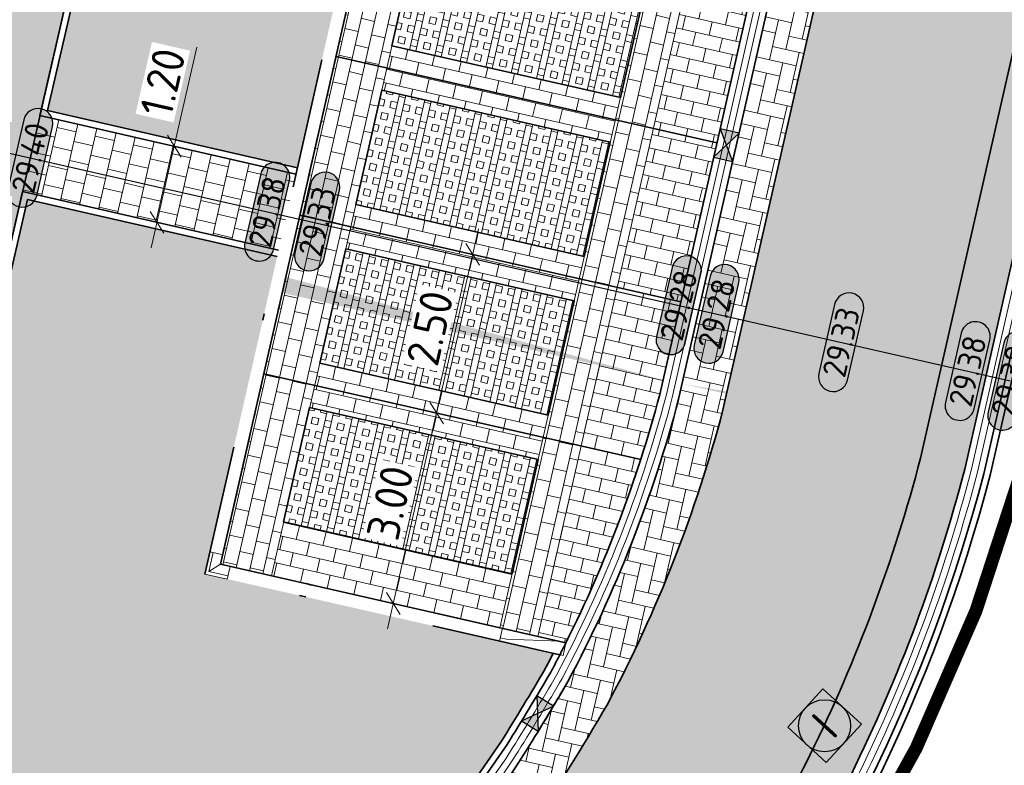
# Model space of a CAD drawing. Header units: metres. Extents: x 199937 to 201628, y 374508 to 375260.
# Tile 14 of 183: x 201047 to 201062, y 374946 to 374958. Entities that reach past the tile are written whole.
import ezdxf
from ezdxf.enums import TextEntityAlignment as Align

# ---------------------------------------------------------------- set-up
doc = ezdxf.new("R2010")
doc.units = ezdxf.units.M
for name, pattern in [('VH-GELEIDEBAND', [6, 2, -2, 0, -2]), ('VH-OPSLUITBAND_100X200', [16, 8, -2, 4, -2]), ('XX-PROJECTGRENS', [18, 12, -3, 0, -3])]:
    doc.linetypes.add(name, pattern=pattern)
for name, color, linetype, lineweight in [('N-WE-GR-BEPLANTING_CULTUUR-A', 92, 'Continuous', 0), ('N-WE-OG-HOOGTELIJN-G', 7, 'Continuous', 25), ('N-WE-RI-ITR_RIOOLPUT-S', 84, 'Continuous', 25), ('N-WE-RI-KOLK-S', 7, 'Continuous', 25), ('N-WE-VH-DWARSHELLING-S', 7, 'Continuous', 25), ('N-WE-VH-GOOT-G', 170, 'Continuous', 35), ('N-WE-VH-KANTOPSLUITING_GELEIDEBAND_50 200-G', 20, 'VH-GELEIDEBAND', 35), ('N-WE-VH-KANTOPSLUITING_GELEIDEBAND_50 200_250_HOEKSTUK-S', 20, 'Continuous', 25), ('N-WE-VH-KANTOPSLUITING_GELEIDEBAND_50 200_250_INRITVERLOOPBAND-S', 20, 'Continuous', 25), ('N-WE-VH-KANTOPSLUITING_OPSLUITBAND_100X200-G', 150, 'VH-OPSLUITBAND_100X200', 35), ('N-WE-VH-KANTVERHARDING_STREKLAAG-G', 60, 'Continuous', 18), ('N-WE-VH-VERHARDING_BETONSTRAATSTEEN-G', 252, 'Continuous', 35), ('N-WE-VH-VERHARDING_GRASBETONSTEEN-A', 72, 'Continuous', 18), ('N-WE-VH-VERHARDING_GRASBETONSTEEN-G', 70, 'Continuous', 35), ('N-WE-VH-VERHARDING_TEGEL-A', 252, 'Continuous', 18), ('N-WE-VH-VERHARDING_TEGEL-G', 252, 'Continuous', 35), ('N-WE-VW-MARKERING_PARKEERVAK-G', 7, 'Continuous', 35), ('X-XX-AL-HOOGTELABEL-S', 7, 'Continuous', 25), ('X-XX-AL-M', 7, 'Continuous', 18), ('X-XX-AL-M-200', 7, 'Continuous', 18)]:
    doc.layers.add(name, color=color, linetype=linetype, lineweight=lineweight)
doc.layers.add('N-WE-KG-GRENS_PROJECT-G', color=7, linetype='XX-PROJECTGRENS', lineweight=35, transparency=0.45)
doc.layers.add('N-WE-VH-VERHARDING_BETONSTRAATSTEEN_HEIDE-A', color=7, linetype='Continuous', lineweight=0, true_color=0x986657)
doc.layers.add('N-WE-VH-VERHARDING_BETONSTRAATSTEEN_ROOD-A', color=7, linetype='Continuous', lineweight=0, true_color=0xa92c0a)
doc.layers.add('X-XX-AL-HULPLIJN-G', color=7, linetype='Continuous', lineweight=18, plot=False)
doc.styles.add('NLCS-ISO', font='NLCS-ISO.ttf')
doc.styles.add('NLCS-ISO-ANNOTATIEF-T18', font='NLCS-ISO.ttf', dxfattribs={"height": 1.8})
doc.styles.add('NLCS-ISO-ANNOTATIEF-T25', font='NLCS-ISO.ttf', dxfattribs={"height": 2.5})
doc.styles.add('NLCS-ISO-M200-T25', font='NLCS-ISO.ttf', dxfattribs={"height": 0.5})
doc.dimstyles.new('NLCS-ANNOTATIEF-T25-SCHRAP_L2_H1', dxfattribs={"dimtxt": 2.5, "dimasz": 1.4, "dimexe": 2, "dimexo": 2, "dimgap": 0.7, "dimtad": 1, "dimzin": 0, "dimdsep": 46, "dimtxsty": 'NLCS-ISO-ANNOTATIEF-T25', "dimblk": 'OBLIQUE', "dimcen": 0, "dimdle": 2, "dimclrd": 256, "dimclre": 256, "dimclrt": 256, "dimadec": 1, "dimazin": 0, "dimtfac": 1, "dimtdec": 3, "dimtofl": 0, "dimtmove": 0, "dimatfit": 3, "dimldrblk": 'OBLIQUE', "dimfxl": 2, "dimfxlon": 1, "dimtfillclr": 256, "dimtolj": 1, "dimtzin": 0, "dimlwd": -1, "dimlwe": -1, "dimarcsym": 0})
doc.dimstyles.new('NLCS-M200-T25-PIJL_L2_H1', dxfattribs={"dimscale": 0.2, "dimtxt": 2.5, "dimasz": 2.5, "dimexe": 2, "dimexo": 2, "dimgap": 0.7, "dimtad": 1, "dimzin": 0, "dimdsep": 46, "dimtxsty": 'NLCS-ISO-M200-T25', "dimcen": 0, "dimdle": 2, "dimclrd": 256, "dimclre": 256, "dimclrt": 256, "dimadec": 1, "dimazin": 0, "dimtfac": 1, "dimtdec": 3, "dimtofl": 0, "dimtmove": 0, "dimatfit": 3, "dimfxl": 2, "dimfxlon": 1, "dimtfillclr": 256, "dimtolj": 1, "dimtzin": 0, "dimlwd": -1, "dimlwe": -1, "dimarcsym": 0})
pattern_1 = [(167.18897603, (0, 0), (-0.2513369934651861, -0.158207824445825), [0.21, -0.21]), (257.18897603, (0, 0), (0.2047724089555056, -0.04656458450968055), [])]
pattern_2 = [(347.18897603, (201069.0788127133, 374982.039580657), (0.2513369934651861, 0.1582078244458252), [0.6299999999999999, -0.21]), (257.18897603, (201069.1719418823, 374982.4491254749), (0.2513369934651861, 0.1582078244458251), [0.63, -0.21])]
pattern_3 = [(257.18897603, (201055.7684374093, 374951.1264723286), (0.1582078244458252, -0.2513369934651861), [0.21, -0.21]), (347.18897603, (201055.7684374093, 374951.1264723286), (0.04656458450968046, 0.2047724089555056), [])]
pattern_4 = [(257.18897603, (201123.740729, 375003.373236), (0.1582078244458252, -0.2513369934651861), [0.21, -0.21]), (347.18897603, (201123.740729, 375003.373236), (0.04656458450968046, 0.2047724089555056), [])]
pattern_5 = [(257.18897603, (0, 0), (0.3900426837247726, -0.08869444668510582), []), (257.18897603, (-0.09751067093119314, 0.02217361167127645), (0.3900426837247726, -0.08869444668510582), []), (167.18897603, (0, 0), (-0.08869444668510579, -0.3900426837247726), [-0.1, 0.1]), (167.18897603, (-0.02217361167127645, -0.09751067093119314), (-0.08869444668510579, -0.3900426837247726), [-0.1, 0.1]), (167.18897603, (-0.04434722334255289, -0.1950213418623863), (-0.08869444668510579, -0.3900426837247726), [0.1, -0.1]), (167.18897603, (-0.06652083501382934, -0.2925320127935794), (-0.08869444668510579, -0.3900426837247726), [0.1, -0.1]), (257.18897603, (-0.1950213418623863, 0.04434722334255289), (0.3900426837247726, -0.08869444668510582), [0.1, -0.1]), (257.18897603, (-0.2925320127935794, 0.06652083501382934), (0.3900426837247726, -0.08869444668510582), [0.1, -0.1])]
pattern_6 = [(77.18897603, (201054.3231436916, 374948.3785410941), (-0.1582078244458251, 0.2513369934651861), [0.21, -0.21]), (167.18897603, (201054.3231436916, 374948.3785410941), (-0.04656458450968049, -0.2047724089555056), [])]

# ---------------------------------------------------------------- blocks, each defined once
blk = doc.blocks.new('_Oblique')
at = {"color": 0, "linetype": 'ByBlock', "lineweight": -2}
blk.add_line((-0.5, -0.5), (0.5, 0.5), dxfattribs=at)
blk = doc.blocks.new('*D68')
at = {"layer": 'Defpoints', "color": 0, "transparency": 16777216}
for p in [(201053.5458706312, 374951.6318768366), (201053.5458706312, 374951.6318768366), (201052.8806622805, 374948.7065567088)]:
    blk.add_point(p, dxfattribs=at)
at = {"layer": 'X-XX-AL-M', "transparency": 16777216}
for p, q in [((201052.7919678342, 374948.316514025), (201053.6345650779, 374952.0219195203)), ((201053.5458706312, 374951.6318768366), (201053.1558279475, 374951.7205712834)), ((201052.8806622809, 374948.7065567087), (201053.2707049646, 374948.617862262))]:
    blk.add_line(p, q, dxfattribs=at)
at = {"layer": 'X-XX-AL-M', "transparency": 16777216, "xscale": 0.28, "yscale": 0.28, "zscale": 0.28}
for p, rotation in [((201053.5458706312, 374951.6318768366), 77.18897602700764), ((201052.8806622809, 374948.7065567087), 257.1889760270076)]:
    blk.add_blockref('_Oblique', p, dxfattribs=dict(at, rotation=rotation))
at = {"layer": 'X-XX-AL-M', "transparency": 16777216, "insert": (201052.8329748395, 374950.2556938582), "char_height": 0.5, "attachment_point": 5, "rotation": 77.18897602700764, "style": 'NLCS-ISO-ANNOTATIEF-T25', "bg_fill": 3, "box_fill_scale": 1.1, "bg_fill_color": 256, "bg_fill_true_color": 13158600, "bg_fill_transparency": 0}
blk.add_mtext('\\A1;3.00', dxfattribs=at)
blk = doc.blocks.new('*D69')
at = {"layer": 'Defpoints', "color": 0, "transparency": 16777216}
for p in [(201054.1002109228, 374954.0696436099), (201054.1002109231, 374954.0696436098), (201053.5458706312, 374951.6318768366)]:
    blk.add_point(p, dxfattribs=at)
at = {"layer": 'X-XX-AL-M', "transparency": 16777216}
for p, q in [((201053.4571761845, 374951.2418341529), (201054.1889053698, 374954.4596862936)), ((201054.1002109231, 374954.0696436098), (201054.4902536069, 374953.9809491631)), ((201053.5458706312, 374951.6318768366), (201053.935913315, 374951.5431823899))]:
    blk.add_line(p, q, dxfattribs=at)
at = {"layer": 'X-XX-AL-M', "transparency": 16777216, "xscale": 0.28, "yscale": 0.28, "zscale": 0.28}
for p, rotation in [((201054.1002109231, 374954.0696436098), 77.18897602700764), ((201053.5458706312, 374951.6318768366), 257.1889760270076)]:
    blk.add_blockref('_Oblique', p, dxfattribs=dict(at, rotation=rotation))
at = {"layer": 'X-XX-AL-M', "transparency": 16777216, "insert": (201053.4427491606, 374952.9372373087), "char_height": 0.5, "attachment_point": 5, "rotation": 77.18897602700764, "style": 'NLCS-ISO-ANNOTATIEF-T25', "bg_fill": 3, "box_fill_scale": 1.1, "bg_fill_color": 256, "bg_fill_true_color": 13158600, "bg_fill_transparency": 0}
blk.add_mtext('\\A1;2.50', dxfattribs=at)
blk = doc.blocks.new('*D71')
at = {"layer": 'Defpoints', "color": 0, "transparency": 16777216}
for p in [(201049.5159890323, 374955.7301119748), (201049.5159890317, 374955.7301119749), (201049.2491805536, 374954.5601488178)]:
    blk.add_point(p, dxfattribs=at)
at = {"layer": 'X-XX-AL-M', "transparency": 16777216}
for p, q in [((201049.5159890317, 374955.7301119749), (201049.8628399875, 374957.2510637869)), ((201049.5159890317, 374955.7301119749), (201049.1260013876, 374955.8190481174)), ((201049.1602444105, 374954.1701611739), (201049.5159890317, 374955.7301119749)), ((201049.249180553, 374954.560148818), (201048.8591929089, 374954.6490849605))]:
    blk.add_line(p, q, dxfattribs=at)
at = {"layer": 'X-XX-AL-M', "transparency": 16777216, "xscale": 0.28, "yscale": 0.28, "zscale": 0.28}
for p, rotation in [((201049.5159890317, 374955.7301119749), 77.153469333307), ((201049.249180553, 374954.560148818), 257.153469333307)]:
    blk.add_blockref('_Oblique', p, dxfattribs=dict(at, rotation=rotation))
at = {"layer": 'X-XX-AL-M', "transparency": 16777216, "insert": (201049.3403042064, 374956.7137962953), "char_height": 0.5, "attachment_point": 5, "rotation": 77.153469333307, "style": 'NLCS-ISO-ANNOTATIEF-T25', "bg_fill": 3, "box_fill_scale": 1.1, "bg_fill_color": 256, "bg_fill_true_color": 13158600, "bg_fill_transparency": 0}
blk.add_mtext('\\A1;1.20', dxfattribs=at)
blk = doc.blocks.new('SVH-GELEIDEBAND HOEKSTUK_50 200X250_L150_H90INW_HD-MM')
at = {"linetype": 'Continuous', "lineweight": 0}
blk.add_line((150, 0), (300, 150), dxfattribs=at)
blk.add_lwpolyline([(150, 0), (0, 0), (0, 200), (350, 200), (350, -150), (150, -150)], close=True, dxfattribs=at)
blk.add_lwpolyline([(300, -150), (300, 150), (0, 150)], dxfattribs=at)
blk = doc.blocks.new('SVH-GELEIDEBAND INRITVERLOOPBAND_50 200X200_RECHTS_L1000_HD-MM')
at = {"linetype": 'Continuous', "lineweight": 0}
blk.add_lwpolyline([(0, 0), (-1000, 1.13686837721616e-13), (-1000, 200.0000000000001), (0, 200)], close=True, dxfattribs=at)
blk.add_lwpolyline([(-900, 1.023181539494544e-13), (-100, 150), (0, 150)], dxfattribs=at)
blk = doc.blocks.new('*U329')
blk.add_solid([(0, 0), (0, 0.25), (5.999995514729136, 0)])
blk = doc.blocks.new('*U330')
blk.add_solid([(3, 0), (3, 0.25), (-1.524483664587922, 0)])
blk = doc.blocks.new('SRI-PUT_INSPECTIE-SO')
at = {"lineweight": -3, "flags": 128}
blk.add_lwpolyline([(-1.999999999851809, -2.000000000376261), (2.000000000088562, -2.000000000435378), (2.000000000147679, 1.999999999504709), (-2.00000000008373, 1.999999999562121)], close=True, dxfattribs=at)
at = {"lineweight": -3, "ltscale": 1.5}
blk.add_circle((0, -7.105427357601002e-14), 1.999999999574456, dxfattribs=at)
at = {"ltscale": 0.1, "style": 'NLCS-ISO'}
blk.add_text('I', height=2.5, dxfattribs=at).set_placement((-0.002795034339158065, -0.007140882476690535), align=Align.MIDDLE_CENTER)
blk = doc.blocks.new('*U283')
h = blk.add_hatch(color=253)
h.dxf.hatch_style = 1
edge = h.paths.add_edge_path()
edge.add_line((2.726055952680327, 1.132202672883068), (-2.726055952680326, 1.132202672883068))
edge.add_arc((-2.726055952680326, 0), 1.132202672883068, 90, 270)
edge.add_line((-2.726055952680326, -1.132202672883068), (2.726055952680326, -1.132202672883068))
edge.add_arc((2.726055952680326, 3.697785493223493e-32), 1.132202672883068, 270, 450)
blk.add_lwpolyline([(2.726055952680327, 1.132202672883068), (-2.726055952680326, 1.132202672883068, 0.9999999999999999), (-2.726055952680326, -1.132202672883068), (2.726055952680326, -1.132202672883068, 0.9999999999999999)], format="xyb", close=True)
at = {"style": 'NLCS-ISO-ANNOTATIEF-T18'}
blk.add_attdef('HGT', text='', height=1.8, dxfattribs=at).set_placement((-0.002853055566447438, -0.0004570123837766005), align=Align.MIDDLE_CENTER)
blk = doc.blocks.new('*D455')
at = {"layer": 'Defpoints', "color": 0, "transparency": 16777216}
for p in [(201047.8387925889, 374950.7689929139), (201048.6972434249, 374942.8151848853)]:
    blk.add_point(p, dxfattribs=at)
at = {"layer": 'X-XX-AL-M-200', "transparency": 16777216}
blk.add_line((201048.3613745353, 374945.9271122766), (201048.6435902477, 374943.3122978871), dxfattribs=at)
blk.add_solid([(201048.7264424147, 374943.3212400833), (201048.5607380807, 374943.3033556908), (201048.6972434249, 374942.8151848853)], dxfattribs=at)
at = {"layer": 'X-XX-AL-M-200', "transparency": 16777216, "insert": (201048.8634039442, 374944.910111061), "char_height": 0.5, "attachment_point": 5, "rotation": 276.160061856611, "style": 'NLCS-ISO-M200-T25', "bg_fill": 3, "box_fill_scale": 1.1, "bg_fill_color": 256, "bg_fill_true_color": 13158600, "bg_fill_transparency": 0}
blk.add_mtext('\\A1;R=8.00', dxfattribs=at)
blk = doc.blocks.new('N-SRI-KOLK_STRAAT_450X300-SO')
h = blk.add_hatch(color=256)
h.dxf.hatch_style = 1
h.paths.add_polyline_path([(-7.127631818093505e-14, 0.7499999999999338), (-1.125000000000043, 1.49999999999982), (-1.125000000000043, 4.75175454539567e-14)])
h.paths.add_polyline_path([(1.1249999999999, 4.75175454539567e-14), (1.1249999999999, 1.49999999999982), (-7.122080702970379e-14, 0.7499999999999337)])
for p, q in [((-1.125000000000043, 4.75175454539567e-14), (1.1249999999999, 1.49999999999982)), ((1.1249999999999, 4.75175454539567e-14), (-1.125000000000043, 1.49999999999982))]:
    blk.add_line(p, q)
at = {"flags": 128}
blk.add_lwpolyline([(-1.125000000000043, 4.75175454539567e-14), (1.1249999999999, 4.75175454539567e-14), (1.1249999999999, 1.49999999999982), (-1.125000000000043, 1.49999999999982)], close=True, dxfattribs=at)

msp = doc.modelspace()

# ---------------------------------------------------------------- hatches: boundary and pattern name
at = {"layer": 'N-WE-GR-BEPLANTING_CULTUUR-A'}
h = msp.add_hatch(dxfattribs=at)
h.set_pattern_fill('AGR-BEPLANTING_SOORT_01-SO', color=256, scale=0.2, pattern_type=2)
h.set_pattern_definition([(59.99999999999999, (0, 0), (-0.1154700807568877, 0.1999999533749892), [0.0577352, -0.1732052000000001]), (120, (0, 0), (-0.2309400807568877, -4.662501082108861e-08), [0.0577352, -0.1732052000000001]), (270, (0, 0), (0.11547, -0.2000000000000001), [0.05, -0.35])])
h.paths.add_polyline_path([(201051.4074978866, 374955.4001045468), (201054.4231041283, 374968.6615340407), (201050.60350304, 374969.5350792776), (201047.5714649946, 374956.2774077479)])
h = msp.add_hatch(dxfattribs=at)
h.set_pattern_fill('AGR-BEPLANTING_SOORT_01-SO', color=256, scale=0.2, pattern_type=2)
h.set_pattern_definition([(59.99999999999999, (201123.740729, 375003.3732360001), (-0.1154700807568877, 0.1999999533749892), [0.0577352, -0.1732052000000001]), (120, (201123.740729, 375003.3732360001), (-0.2309400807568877, -4.662501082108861e-08), [0.0577352, -0.1732052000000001]), (270, (201123.740729, 375003.3732360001), (0.11547, -0.2000000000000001), [0.05, -0.35])])
edge = h.paths.add_edge_path()
edge.add_line((201055.3397276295, 374947.9422674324), (201049.9883269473, 374949.159158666))
edge.add_line((201049.9883269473, 374949.159158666), (201051.0970670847, 374954.0349541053))
edge.add_line((201051.0970670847, 374954.0349541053), (201047.2593426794, 374954.9126441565))
edge.add_line((201047.2593426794, 374954.9126441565), (201044.6578822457, 374943.53768533))
edge.add_arc((201047.8387925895, 374950.7689929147), 7.899999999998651, 246.2562477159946, 328.0849294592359)
edge.add_arc((201015.8338426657, 374970.7020014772), 45.60466350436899, 328.0849294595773, 329.7132187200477)
edge.add_arc((201037.7911052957, 374956.9817080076), 19.73995014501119, 331.9602522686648, 332.7466295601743)
at = {"layer": 'N-WE-VH-VERHARDING_BETONSTRAATSTEEN_HEIDE-A', "true_color": 0x986657}
h = msp.add_hatch(dxfattribs=at)
h.set_pattern_fill('AVH-HEI_BSS_KEIFRMT_KEPER-SO', color=25, scale=2, angle=-12.81102396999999, pattern_type=2)
h.set_pattern_definition(pattern_2)
edge = h.paths.add_edge_path()
edge.add_line((201062.8185815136, 374973.1104544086), (201062.1360068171, 374973.2656696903))
edge.add_line((201062.1360068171, 374973.2656696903), (201057.2652347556, 374951.8459633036))
edge.add_arc((201037.791105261, 374956.9817080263), 20.13995018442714, 331.93899241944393, 345.2262458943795, ccw=False)
edge.add_arc((201037.6893079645, 374957.0359732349), 20.25530789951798, 331.9378796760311, 331.9389936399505, ccw=False)
edge.add_arc((201015.8338427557, 374970.7020014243), 46.00466339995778, 328.0849294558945, 329.72296099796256, ccw=False)
edge.add_arc((201047.8387925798, 374950.7689929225), 8.300000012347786, 322.053516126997, 328.08492944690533, ccw=False)
edge.add_line((201054.3840518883, 374945.6651139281), (201054.9481161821, 374945.1800191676))
edge.add_arc((201016.7868018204, 374970.1199572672), 45.58822683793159, 326.8337857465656, 329.7684267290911)
edge.add_arc((201037.7911052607, 374956.9817080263), 20.83995018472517, 331.9019240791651, 345.2594940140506)
edge.add_line((201057.9451733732, 374951.6791556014), (201062.8185815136, 374973.1104544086))
h = msp.add_hatch(dxfattribs=at)
h.set_pattern_fill('AVH-HEI_BSS_KEIFRMT_KEPER-SO', color=25, scale=2, angle=-12.81102396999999, pattern_type=2)
h.set_pattern_definition(pattern_2)
edge = h.paths.add_edge_path()
edge.add_line((201066.5478611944, 374972.2624282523), (201065.8652864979, 374972.4176435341))
edge.add_line((201065.8652864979, 374972.4176435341), (201060.9806191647, 374950.9368313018))
edge.add_arc((201037.7911052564, 374956.9817080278), 23.9644338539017, 333.75888175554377, 345.38967921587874, ccw=False)
edge.add_arc((201042.2439109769, 374954.7866853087), 18.99999999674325, 322.32146133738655, 333.75888175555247, ccw=False)
edge.add_line((201057.2815091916, 374943.1733033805), (201057.8129494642, 374942.7162652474))
edge.add_arc((201042.2439109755, 374954.7866853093), 19.69999999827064, 322.2141657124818, 333.7588817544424)
edge.add_arc((201037.7911052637, 374956.9817080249), 24.66443384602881, 333.7588817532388, 345.4153979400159)
edge.add_line((201061.6607740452, 374950.7709746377), (201066.5478611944, 374972.2624282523))
at = {"layer": 'N-WE-VH-VERHARDING_BETONSTRAATSTEEN_ROOD-A'}
h = msp.add_hatch(dxfattribs=at)
h.set_pattern_fill('AVH-ROO_BSS_KEIFRMT_KEPER-SO', color=36, scale=2, angle=-57.81102397, pattern_type=2)
h.set_pattern_definition([(302.18897603, (0, 0), (0.2895919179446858, -0.06585226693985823), [0.63, -0.21]), (212.18897603, (0.355444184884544, 0.2237396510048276), (0.2895919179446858, -0.06585226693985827), [0.63, -0.21])])
edge = h.paths.add_edge_path()
edge.add_arc((201057.1607279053, 374974.7272650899), 9.000000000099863, 347.188976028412, 391.2131832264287)
edge.add_line((201064.8579333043, 374979.3912793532), (201062.0503753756, 374977.6297366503))
edge.add_arc((201056.9679412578, 374974.4408711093), 6.000000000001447, -12.811023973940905, 32.1053441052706, ccw=False)
edge.add_line((201062.8185815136, 374973.1104544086), (201057.9451733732, 374951.6791556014))
edge.add_arc((201037.7911052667, 374956.9817080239), 20.83995017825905, 331.9019240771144, 345.2594940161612, ccw=False)
edge.add_arc((201016.7868018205, 374970.1199572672), 45.58822683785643, 326.8337857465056, 329.7684267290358, ccw=False)
edge.add_line((201054.9481161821, 374945.1800191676), (201057.2815091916, 374943.1733033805))
edge.add_arc((201042.2439109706, 374954.7866853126), 19.00000000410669, 322.3214613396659, 333.7588817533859)
edge.add_arc((201037.7911052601, 374956.9817080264), 23.96443384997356, 333.7588817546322, 345.3896792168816)
edge.add_line((201060.9806191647, 374950.9368313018), (201065.9366882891, 374972.7316400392))
h = msp.add_hatch(dxfattribs=at)
h.set_pattern_fill('AVH-ROO_BSS_KEIFRMT_HALFST-SO', color=36, scale=2, angle=167.18897603, pattern_type=2)
h.set_pattern_definition(pattern_1)
h.paths.add_polyline_path([(201053.3360101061, 374959.3710643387), (201052.5559247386, 374959.5484532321), (201052.0015844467, 374957.1106864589), (201052.7816698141, 374956.9332975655)])
h = msp.add_hatch(dxfattribs=at)
h.set_pattern_fill('AVH-ROO_BSS_KEIFRMT_HALFST-SO', color=36, scale=2, angle=167.18897603, pattern_type=2)
h.set_pattern_definition(pattern_1)
h.paths.add_polyline_path([(201056.8771179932, 374956.0020058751), (201057.4314582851, 374958.4397726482), (201056.8463942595, 374958.5728143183), (201056.2920539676, 374956.1350475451)])
h = msp.add_hatch(dxfattribs=at)
h.set_pattern_fill('AVH-ROO_BSS_KEIFRMT_HALFST-SO', color=36, scale=2, angle=-102.81102397, pattern_type=2)
h.set_pattern_definition(pattern_4)
h.paths.add_polyline_path([(201057.4314582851, 374958.4397726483), (201056.8771179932, 374956.0020058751), (201057.8522247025, 374955.7802697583), (201058.4065649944, 374958.2180365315)])
h = msp.add_hatch(dxfattribs=at)
h.set_pattern_fill('AVH-ROO_BSS_KEIFRMT_HALFST-SO', color=36, scale=2, angle=77.18897603, pattern_type=2)
h.set_pattern_definition(pattern_6)
h.paths.add_polyline_path([(201052.859277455, 374957.2745849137), (201052.7040621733, 374956.5920102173), (201056.2144463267, 374955.7937601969), (201056.3696616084, 374956.4763348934)])
h = msp.add_hatch(dxfattribs=at)
h.set_pattern_fill('AVH-ROO_BSS_KEIFRMT_HALFST-SO', color=36, scale=2, angle=167.18897603, pattern_type=2)
h.set_pattern_definition(pattern_1)
h.paths.add_polyline_path([(201052.7816698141, 374956.9332975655), (201052.0015844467, 374957.1106864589), (201051.4472441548, 374954.6729196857), (201052.2273295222, 374954.4955307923)])
h = msp.add_hatch(dxfattribs=at)
h.set_pattern_fill('AVH-ROO_BSS_KEIFRMT_HALFST-SO', color=36, scale=2, angle=167.18897603, pattern_type=2)
h.set_pattern_definition(pattern_1)
h.paths.add_polyline_path([(201056.3227777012, 374953.5642391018), (201056.8771179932, 374956.002005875), (201056.2920539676, 374956.1350475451), (201055.7377136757, 374953.6972807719)])
h = msp.add_hatch(dxfattribs=at)
h.set_pattern_fill('AVH-ROO_BSS_KEIFRMT_HALFST-SO', color=36, scale=2, angle=-102.81102397, pattern_type=2)
h.set_pattern_definition(pattern_4)
h.paths.add_polyline_path([(201056.8771179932, 374956.002005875), (201056.3227777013, 374953.5642391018), (201057.2978844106, 374953.342502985), (201057.8522247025, 374955.7802697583)])
h = msp.add_hatch(dxfattribs=at)
h.set_pattern_fill('AVH-ROO_BSS_KEIFRMT_HALFST-SO', color=36, scale=2, angle=77.18897603, pattern_type=2)
h.set_pattern_definition(pattern_6)
h.paths.add_polyline_path([(201052.3049371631, 374954.8368181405), (201052.1497218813, 374954.154243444), (201055.6601060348, 374953.3559934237), (201055.8153213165, 374954.0385681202)])
h = msp.add_hatch(dxfattribs=at)
h.set_pattern_fill('AVH-ROO_BSS_KEIFRMT_HALFST-SO', color=36, scale=2, angle=167.18897603, pattern_type=2)
h.set_pattern_definition(pattern_1)
h.paths.add_polyline_path([(201052.2273295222, 374954.4955307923), (201051.4472441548, 374954.6729196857), (201050.8929038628, 374952.2351529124), (201051.6729892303, 374952.0577640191)])
h = msp.add_hatch(dxfattribs=at)
h.set_pattern_fill('AVH-ROO_BSS_KEIFRMT_HALFST-SO', color=36, scale=2, angle=167.18897603, pattern_type=2)
h.set_pattern_definition(pattern_1)
h.paths.add_polyline_path([(201055.7684374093, 374951.1264723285), (201056.3227777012, 374953.5642391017), (201055.7377136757, 374953.6972807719), (201055.1833733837, 374951.2595139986)])
h = msp.add_hatch(dxfattribs=at)
h.set_pattern_fill('AVH-ROO_BSS_KEIFRMT_HALFST-SO', color=36, scale=2, angle=-102.81102397, pattern_type=2)
h.set_pattern_definition(pattern_3)
edge = h.paths.add_edge_path()
edge.add_line((201056.3227777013, 374953.5642391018), (201055.7684374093, 374951.1264723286))
edge.add_line((201055.7684374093, 374951.1264723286), (201056.6819514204, 374950.9187421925))
edge.add_arc((201037.7911052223, 374956.9817080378), 19.8399502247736, 342.2061079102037, 345.2114608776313)
edge.add_line((201056.9738465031, 374951.9175139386), (201057.2978844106, 374953.342502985))
edge.add_line((201057.2978844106, 374953.342502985), (201056.3227777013, 374953.5642391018))
h = msp.add_hatch(dxfattribs=at)
h.set_pattern_fill('AVH-ROO_BSS_KEIFRMT_HALFST-SO', color=36, scale=2, angle=77.18897603, pattern_type=2)
h.set_pattern_definition(pattern_6)
h.paths.add_polyline_path([(201051.7505968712, 374952.3990513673), (201051.5953815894, 374951.7164766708), (201055.1057657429, 374950.9182266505), (201055.2609810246, 374951.6008013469)])
h = msp.add_hatch(dxfattribs=at)
h.set_pattern_fill('AVH-ROO_BSS_KEIFRMT_HALFST-SO', color=36, scale=2, angle=167.18897603, pattern_type=2)
h.set_pattern_definition(pattern_1)
h.paths.add_polyline_path([(201051.6729892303, 374952.0577640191), (201050.8929038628, 374952.2351529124), (201050.2276955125, 374949.3098327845), (201051.00778088, 374949.1324438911)])
h = msp.add_hatch(dxfattribs=at)
h.set_pattern_fill('AVH-ROO_BSS_KEIFRMT_HALFST-SO', color=36, scale=2, angle=167.18897603, pattern_type=2)
h.set_pattern_definition(pattern_1)
h.paths.add_polyline_path([(201055.103229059, 374948.2011522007), (201055.7684374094, 374951.1264723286), (201055.1833733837, 374951.2595139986), (201054.5181650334, 374948.3341938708)])
h = msp.add_hatch(dxfattribs=at)
h.set_pattern_fill('AVH-ROO_BSS_KEIFRMT_HALFST-SO', color=36, scale=2, angle=-102.81102397, pattern_type=2)
h.set_pattern_definition(pattern_3)
edge = h.paths.add_edge_path()
edge.add_line((201055.7684374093, 374951.1264723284), (201055.103229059, 374948.2011522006))
edge.add_line((201055.103229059, 374948.2011522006), (201055.5336290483, 374948.103280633))
edge.add_arc((201037.7911052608, 374956.9817080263), 19.83995018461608, 333.4164402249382, 342.2061079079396)
edge.add_line((201056.6819514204, 374950.9187421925), (201055.7684374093, 374951.1264723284))
h = msp.add_hatch(dxfattribs=at)
h.set_pattern_fill('AVH-ROO_BSS_KEIFRMT_HALFST-SO', color=36, scale=2, angle=77.18897603, pattern_type=2)
h.set_pattern_definition(pattern_6)
h.paths.add_polyline_path([(201051.1962565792, 374949.9612845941), (201051.00778088, 374949.1324438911), (201054.5181650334, 374948.3341938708), (201054.7066407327, 374949.1630345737)])
at = {"layer": 'N-WE-VH-VERHARDING_GRASBETONSTEEN-A', "true_color": 0x52a500}
h = msp.add_hatch(dxfattribs=at)
h.set_pattern_fill('AVH-GRASBETONSTEEN_01-SO', color=74, angle=167.18897603, pattern_type=2)
h.set_pattern_definition(pattern_5)
h.paths.add_polyline_path([(201056.7687866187, 374958.23152697), (201053.2584024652, 374959.0297769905), (201052.859277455, 374957.2745849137), (201056.3696616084, 374956.4763348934)])
h = msp.add_hatch(dxfattribs=at)
h.set_pattern_fill('AVH-GRASBETONSTEEN_01-SO', color=74, angle=167.18897603, pattern_type=2)
h.set_pattern_definition(pattern_5)
h.paths.add_polyline_path([(201056.2144463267, 374955.7937601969), (201052.7040621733, 374956.5920102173), (201052.3049371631, 374954.8368181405), (201055.8153213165, 374954.0385681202)])
h = msp.add_hatch(dxfattribs=at)
h.set_pattern_fill('AVH-GRASBETONSTEEN_01-SO', color=74, angle=167.18897603, pattern_type=2)
h.set_pattern_definition(pattern_5)
h.paths.add_polyline_path([(201055.6601060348, 374953.3559934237), (201052.1497218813, 374954.154243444), (201051.7505968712, 374952.3990513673), (201055.2609810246, 374951.6008013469)])
h = msp.add_hatch(dxfattribs=at)
h.set_pattern_fill('AVH-GRASBETONSTEEN_01-SO', color=74, angle=167.18897603, pattern_type=2)
h.set_pattern_definition(pattern_5)
h.paths.add_polyline_path([(201055.1057657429, 374950.9182266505), (201051.5953815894, 374951.7164766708), (201051.1962565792, 374949.9612845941), (201054.7066407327, 374949.1630345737)])
at = {"layer": 'N-WE-VH-VERHARDING_TEGEL-A'}
h = msp.add_hatch(dxfattribs=at)
h.set_pattern_fill('AVH-TEGEL_300X300_HALFST-SO', color=256, scale=5, angle=77.11796261, pattern_type=2)
h.set_pattern_definition([(77.11796261, (0, 0), (-0.07934131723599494, 0.3258910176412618), [0.3, -0.3]), (167.11796261, (0, 0), (-0.0668833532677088, -0.2924493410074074), [])])
edge = h.paths.add_edge_path()
edge.add_arc((201047.8387776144, 374950.7689996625), 7.899999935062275, 242.9792036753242, 245.5169375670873)
edge.add_line((201044.5648262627, 374943.5793375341), (201052.9754522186, 374980.3550357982))
edge.add_line((201052.9754522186, 374980.3550357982), (201051.2188425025, 374980.7479683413))
edge.add_line((201051.2188425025, 374980.7479683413), (201042.8842803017, 374944.3048609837))
edge.add_arc((201039.6662635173, 374934.7312322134), 10.09999999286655, 63.01190219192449, 71.42078174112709, ccw=False)
h = msp.add_hatch(dxfattribs=at)
h.set_pattern_fill('AVH-TEGEL_300X300_HALFST-SO', color=256, scale=5, angle=167.11796261, pattern_type=2)
h.set_pattern_definition([(167.11796261, (201042.8609983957, 374944.2030601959), (-0.3258910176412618, -0.07934131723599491), [0.3, -0.3]), (257.11796261, (201042.8609983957, 374944.2030601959), (0.2924493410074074, -0.06688335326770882), [])])
h.paths.add_polyline_path([(201051.1192407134, 374954.132464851), (201051.3853242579, 374955.3025938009), (201047.4516874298, 374956.2022190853), (201047.1841540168, 374955.0324217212)])

# ---------------------------------------------------------------- linework, layer by layer
at = {"layer": 'N-WE-KG-GRENS_PROJECT-G', "const_width": 0.2}
msp.add_lwpolyline([(201124.4999770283, 374997.9081068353), (201067.9470627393, 375010.728805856, 0.3775882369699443), (201062.8785612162, 375007.5045887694), (201058.8065909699, 374988.7090156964, 0.3475830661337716), (201061.51516859, 374984.4572799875), (201069.5562583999, 374982.3631451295), (201062.5459754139, 374950.7765024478, -0.1431997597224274), (201055.4046647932, 374939.2021956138, 0.1560667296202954), (201048.9110313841, 374928.6149627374), (201043.9743268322, 374905.9753743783), (201037.5780866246, 374907.6402580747), (201044.1241711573, 374933.9306040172, 0.453320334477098), (201039.6809094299, 374939.3537283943), (200984.9164213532, 374937.0863699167), (200984.5456972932, 374959.86616203, -0.07845032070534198), (200985.6979551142, 374969.7858426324), (200997.6295799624, 375023.4015888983), (200977.8196961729, 375022.6725597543), (200847.8861300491, 375004.4809146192), (200822.9699380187, 375153.0386382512)], format="xyb", dxfattribs=at)
at = {"layer": 'N-WE-VH-GOOT-G'}
for points in [[(201053.6892868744, 374990.2593217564), (201057.8075209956, 375008.3712840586, 0.4141069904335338), (201053.8164148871, 375014.714046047), (201008.9220628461, 375024.9391473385, 0.4142318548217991), (201002.5773469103, 375020.948146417), (200990.845909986, 374969.4252130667, 0.06265802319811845), (200989.6253189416, 374959.0068757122), (200989.8384533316, 374947.8002116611, 0.4207752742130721), (200995.3566789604, 374942.6055258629), (201039.2651156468, 374944.4229338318, -0.1288688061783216), (201044.0703486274, 374943.3738032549, 0.3893179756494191), (201054.8841036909, 374946.3811014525, 0.007147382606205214), (201055.5633627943, 374947.5072974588, 1.906394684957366e-06), (201055.5634354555, 374947.5074337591, 0.05804460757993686), (201057.2652347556, 374951.8459633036), (201062.1360068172, 374973.2656696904, 0.3564813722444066), (201059.15151377, 374979.2701579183, 0.3564813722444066)], [(201043.4001789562, 374906.8882122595), (201048.4376343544, 374929.1590751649, -0.1534365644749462), (201054.2959216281, 374939.1394282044), (201055.9479555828, 374940.6343299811, 0.08608583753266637), (201059.9136544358, 374946.076337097, 0.05090504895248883), (201061.6607740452, 374950.7709746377), (201066.6192629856, 374972.5764247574, 0.3564814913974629), (201061.1570738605, 374983.5657728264, -0.3564760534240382), (201058.1725560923, 374989.5701622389), (201062.2220286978, 375007.3797119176, -0.4144649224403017), (201068.569653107, 375011.3716882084), (201074.3210725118, 375010.0581005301)], [(201055.1865341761, 374946.8731625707, 0.00411020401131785), (201055.563521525, 374947.5075952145, 0.05804232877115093), (201057.2652347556, 374951.8459633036), (201062.1360068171, 374973.2656696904, 0.3564813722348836), (201059.1515137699, 374979.2701579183, -0.3564759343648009), (201053.6892868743, 374990.2593217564), (201057.3643229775, 375006.4221025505)]]:
    msp.add_lwpolyline(points, format="xyb", dxfattribs=at)
at = {"layer": 'N-WE-VH-KANTOPSLUITING_GELEIDEBAND_50 200-G'}
for points in [[(201055.4404034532, 374947.9193740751), (201049.9883269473, 374949.159158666), (201055.8421604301, 374974.9019757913), (201061.8839200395, 374973.5280991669)], [(201055.5336290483, 374948.103280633), (201050.2276955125, 374949.3098327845), (201055.9928345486, 374974.6626072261), (201061.8434748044, 374973.3321905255)]]:
    msp.add_lwpolyline(points, dxfattribs=at)
at = {"layer": 'N-WE-VH-KANTOPSLUITING_OPSLUITBAND_100X200-G'}
for points in [[(201054.445277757, 374968.7590447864), (201050.5283143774, 374969.6548568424), (201047.4516874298, 374956.2022190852), (201051.3853242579, 374955.3025938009)], [(201054.4231041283, 374968.6615340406), (201050.60350304, 374969.5350792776), (201047.5714649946, 374956.2774077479), (201051.4074978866, 374955.4001045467)], [(201051.1192407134, 374954.132464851), (201047.1841540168, 374955.0324217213), (201044.5648262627, 374943.5793375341)], [(201051.0970670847, 374954.0349541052), (201047.2593426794, 374954.9126441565), (201044.6578822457, 374943.53768533)]]:
    msp.add_lwpolyline(points, dxfattribs=at)
msp.add_lwpolyline([(201054.629453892, 374946.539699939, 0.007115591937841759), (201055.3013530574, 374947.6535332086, 0.00637863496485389), (201055.5336290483, 374948.103280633)], format="xyb", dxfattribs=at)
at = {"layer": 'N-WE-VH-VERHARDING_BETONSTRAATSTEEN-G'}
for points in [[(201054.9481161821, 374945.1800191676, 0.01280548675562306), (201056.1749148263, 374947.1664612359, 0.05834947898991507), (201057.9451733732, 374951.6791556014), (201062.8185815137, 374973.1104544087, 0.3564813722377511), (201059.4399101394, 374979.9079882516, -0.3564759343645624), (201054.3718645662, 374990.1041196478), (201058.0469006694, 375006.2669004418)], [(201061.0933824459, 375005.573107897), (201057.4899784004, 374989.7253643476, 0.3564760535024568), (201060.8686777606, 374982.9279423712, -0.3564814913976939), (201065.936688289, 374972.7316400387), (201060.9806191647, 374950.9368313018, -0.05079253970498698), (201059.2857955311, 374946.3858418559, -0.04994663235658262), (201057.2815091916, 374943.1733033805)]]:
    msp.add_lwpolyline(points, format="xyb", dxfattribs=at)
at = {"layer": 'N-WE-VH-VERHARDING_GRASBETONSTEEN-G'}
for points in [[(201052.859277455, 374957.2745849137), (201053.2584024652, 374959.0297769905), (201056.7687866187, 374958.23152697), (201056.3696616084, 374956.4763348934)], [(201052.3049371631, 374954.8368181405), (201052.7040621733, 374956.5920102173), (201056.2144463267, 374955.7937601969), (201055.8153213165, 374954.0385681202)], [(201051.7505968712, 374952.3990513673), (201052.1497218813, 374954.154243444), (201055.6601060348, 374953.3559934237), (201055.2609810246, 374951.6008013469)], [(201051.1962565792, 374949.9612845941), (201051.5953815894, 374951.7164766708), (201055.1057657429, 374950.9182266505), (201054.7066407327, 374949.1630345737)]]:
    msp.add_lwpolyline(points, close=True, dxfattribs=at)
at = {"layer": 'N-WE-VH-VERHARDING_TEGEL-G'}
msp.add_lwpolyline([(201052.9754522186, 374980.3550357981), (201044.53918235, 374943.4672088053)], dxfattribs=at)
at = {"layer": 'N-WE-VW-MARKERING_PARKEERVAK-G'}
for points in [[(201050.2276955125, 374949.3098327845), (201055.9928345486, 374974.6626072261)], [(201057.8522247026, 374955.7802697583), (201052.0015844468, 374957.1106864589)], [(201057.2978844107, 374953.342502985), (201051.4472441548, 374954.6729196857)], [(201056.6819514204, 374950.9187421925), (201050.8929038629, 374952.2351529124)], [(201055.5336290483, 374948.103280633), (201050.2276955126, 374949.3098327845)]]:
    msp.add_lwpolyline(points, dxfattribs=at)
msp.add_lwpolyline([(201055.5336290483, 374948.103280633, 0.05151097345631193), (201056.9738465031, 374951.9175139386), (201061.8434748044, 374973.3321905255)], format="xyb", dxfattribs=at)
at = {"layer": 'X-XX-AL-HULPLIJN-G'}
for points in [[(201056.772919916, 374974.4852183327), (201051.00778088, 374949.1324438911)], [(201054.5181650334, 374948.3341938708), (201060.2833040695, 374973.6869683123)], [(201055.103229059, 374948.2011522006), (201060.868368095, 374973.5539266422)]]:
    msp.add_lwpolyline(points, dxfattribs=at)

# ---------------------------------------------------------------- block references
at = {"layer": 'N-WE-RI-ITR_RIOOLPUT-S', "xscale": 0.2, "yscale": 0.2, "zscale": 0.2, "rotation": 47.4430815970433}
msp.add_blockref('SRI-PUT_INSPECTIE-SO', (201059.5066854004, 374946.8282713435), dxfattribs=at)
at = {"layer": 'N-WE-RI-KOLK-S', "xscale": 0.2, "yscale": 0.2, "zscale": 0.2}
for p, rotation in [((201057.8522247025, 374955.7802697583), 257.1889760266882), ((201054.9693662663, 374947.0942260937), 238.5629778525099)]:
    msp.add_blockref('N-SRI-KOLK_STRAAT_450X300-SO', p, dxfattribs=dict(at, rotation=rotation))
at = {"layer": 'N-WE-VH-DWARSHELLING-S'}
for name, p, rotation in [('*U329', (201051.1755065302, 374953.4779263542), 347.118918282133), ('*U330', (201058.8052130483, 374951.7429557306), 347.1889760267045)]:
    msp.add_blockref(name, p, dxfattribs=dict(at, rotation=rotation))
at = {"layer": 'N-WE-VH-KANTOPSLUITING_GELEIDEBAND_50 200_250_HOEKSTUK-S', "xscale": 0.001, "yscale": 0.001, "zscale": 0.001, "rotation": 167.1889760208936}
msp.add_blockref('SVH-GELEIDEBAND HOEKSTUK_50 200X250_L150_H90INW_HD-MM', (201050.3739615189, 374949.276572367), dxfattribs=at)
at = {"layer": 'N-WE-VH-KANTOPSLUITING_GELEIDEBAND_50 200_250_INRITVERLOOPBAND-S', "xscale": 0.001, "yscale": 0.001, "zscale": 0.001, "rotation": 167.1889760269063}
msp.add_blockref('SVH-GELEIDEBAND INRITVERLOOPBAND_50 200X200_RECHTS_L1000_HD-MM', (201054.558522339, 374948.3250167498), dxfattribs=at)
at = {"layer": 'X-XX-AL-HOOGTELABEL-S', "rotation": 77.15620735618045}
for p, xscale, yscale, zscale, values in [((201047.3030364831, 374955.552238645), 0.2, 0.2, 0.2, {'HGT': '29.40'}), ((201050.9435183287, 374954.7244048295), 0.2, 0.2, 0.2, {'HGT': '29.38'}), ((201051.7121106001, 374954.5737107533), 0.2, 0.2, 0.2, {'HGT': '29.33'}), ((201057.2660752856, 374953.2866757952), 0.2, 0.2, 0.2, {'HGT': '29.28'}), ((201057.847872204, 374953.1543770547), 0.2000000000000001, 0.2000000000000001, 0.2000000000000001, {'HGT': '29.28'}), ((201059.7609916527, 374952.7193398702), 0.2, 0.2, 0.2, {'HGT': '29.33'}), ((201061.7049852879, 374952.2772819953), 0.2000000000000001, 0.2000000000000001, 0.2000000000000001, {'HGT': '29.38'}), ((201062.3605043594, 374952.1282190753), 0.2, 0.2, 0.2, {'HGT': '29.38'})]:
    msp.add_blockref('*U283', p, dxfattribs=dict(at, xscale=xscale, yscale=yscale, zscale=zscale)).add_auto_attribs(values)

# ---------------------------------------------------------------- next in the draw order: dimensions: what is measured, and where the dimension line sits
at = {"layer": 'X-XX-AL-M'}
dim = msp.add_aligned_dim(p1=(201049.2491805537, 374954.560148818), p2=(201049.5159890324, 374955.7301119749), distance=6.810080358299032e-10, dimstyle='NLCS-ANNOTATIEF-T25-SCHRAP_L2_H1', override={"dimtfill": 1}, dxfattribs=at)
dim.commit()
dim.dimension.update_dxf_attribs({"geometry": '*D71', "text_midpoint": (201049.3403042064, 374956.7137962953)})

# ---------------------------------------------------------------- next in the draw order: linework, layer by layer
at = {"layer": 'N-WE-OG-HOOGTELIJN-G'}
msp.add_lwpolyline([(201045.4503323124, 374955.9735375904), (201062.3605043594, 374952.1282190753)], dxfattribs=at)
at = {"layer": 'N-WE-VH-KANTOPSLUITING_OPSLUITBAND_100X200-G'}
for points in [[(201061.8434748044, 374973.3321905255, 0.4152476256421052), (201058.0594081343, 374979.3202870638), (201051.241137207, 374980.8454525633), (201057.5149876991, 375008.437799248, 0.4141069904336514), (201053.7497932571, 375014.4215369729), (201008.8554412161, 375024.6466382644, 0.4142318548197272), (201002.8698601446, 375020.8815430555), (200991.1378259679, 374969.3559866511, 0.06266470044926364), (200989.925294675, 374959.0110041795), (200990.1383990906, 374947.8059161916, 0.4207752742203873), (200995.3442723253, 374942.9052692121), (201039.2527090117, 374944.722677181, -0.1288688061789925), (201044.2065574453, 374943.6410992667, 0.3893179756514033), (201054.629453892, 374946.539699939)], [(201055.3397276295, 374947.9422674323, -0.003431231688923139), (201055.2140135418, 374947.7022737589, -0.007104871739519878), (201054.5445706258, 374946.5925661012, -0.3893179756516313), (201044.2519603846, 374943.7301979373, 0.1288688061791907), (201039.2485734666, 374944.8225916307), (200995.3401367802, 374943.0051836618, -0.4207752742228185), (200990.2383810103, 374947.8078177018), (200990.0252866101, 374959.0123790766, -0.06266694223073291), (200991.2351308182, 374969.3329090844), (201002.967364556, 375020.859341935, -0.4142318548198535), (201008.8332340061, 375024.5491352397), (201053.7275860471, 375014.3240339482, -0.4141069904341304), (201057.4174766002, 375008.4599709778), (201051.1213764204, 374980.7697703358), (201058.0375787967, 374979.2226987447, -0.4033308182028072), (201061.7863296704, 374973.5502909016, -0.4033308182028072)], [(201048.7299857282, 374929.0917648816, -0.1534365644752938), (201054.4972102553, 374938.9169807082), (201056.1529900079, 374940.4152720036, 0.08614992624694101), (201060.1827368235, 374945.9436922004, 0.05095181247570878), (201061.9522795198, 374950.6999394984), (201069.0788127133, 374982.039580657), (201062.2844915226, 374983.5078792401, -0.4173631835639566), (201058.4650893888, 374989.5036470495), (201062.5145619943, 375007.3131967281, -0.4144968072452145), (201068.5034173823, 375011.07909094), (201074.2845770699, 375009.75871077)], [(201048.8274361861, 374929.0693281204, -0.1534365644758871), (201054.5643064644, 374938.8428315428), (201056.2213285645, 374940.3422470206, 0.08617096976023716), (201060.2724309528, 374945.8994772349, 0.05096721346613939), (201062.0494493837, 374950.6762671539), (201069.1987368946, 374982.1159726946), (201062.3056145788, 374983.6056228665, -0.4173631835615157), (201058.5626004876, 374989.4814753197), (201062.6120730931, 375007.2910249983, -0.414496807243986), (201068.4811513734, 375010.981601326), (201074.262311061, 375009.661221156)]]:
    msp.add_lwpolyline(points, format="xyb", dxfattribs=at)
at = {"layer": 'N-WE-VH-KANTVERHARDING_STREKLAAG-G'}
for points in [[(201053.5917757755, 374990.2814934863), (201057.7100098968, 375008.3934557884, 0.4141069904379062), (201053.7942076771, 375014.6165430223), (201008.8998556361, 375024.8416443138, 0.4142318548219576), (201002.6748513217, 375020.9259452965), (200990.9432155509, 374969.4021386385, 0.06266024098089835), (200989.7253108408, 374959.008252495), (200989.9384352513, 374947.8021131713, 0.4207752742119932), (200995.3525434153, 374942.7054403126), (201039.2609801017, 374944.5228482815, -0.1288688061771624), (201044.1157515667, 374943.4629019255, 0.3893179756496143), (201054.7992204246, 374946.4339676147, 0.007136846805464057), (201055.4760276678, 374947.556045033, 0.05800093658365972), (201057.1681043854, 374951.8698093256), (201062.0384961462, 374973.2878433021, 0.35648137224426), (201059.1103142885, 374979.1790392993, -0.3564759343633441)], [(201053.4942646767, 374990.3036652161), (201057.6124987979, 375008.4156275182, 0.4141069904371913), (201053.7720004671, 375014.5190399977), (201008.8776484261, 375024.7441412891, 0.4142318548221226), (201002.7723557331, 375020.903744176), (200991.0405208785, 374969.3790631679, 0.06266246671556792), (200989.8253027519, 374959.0096286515), (200990.038417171, 374947.8040146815, 0.420775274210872), (200995.3484078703, 374942.8053547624), (201039.2568445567, 374944.6227627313, -0.1288688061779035), (201044.161154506, 374943.5520005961, 0.3893179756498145), (201054.7143371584, 374946.4868337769, 0.007126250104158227), (201055.388691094, 374947.6047902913, 0.05795497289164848), (201057.0709749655, 374951.8936595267), (201061.9409854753, 374973.3100169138, 0.3564813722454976), (201059.0691148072, 374979.0879206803, -0.3564759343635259)]]:
    msp.add_lwpolyline(points, format="xyb", close=True, dxfattribs=at)
for points in [[(201048.5350848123, 374929.1366384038, -0.1534365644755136), (201054.3630178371, 374939.065279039), (201056.0163035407, 374940.5613135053, 0.08610736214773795), (201060.003348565, 374946.0321221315, 0.05092073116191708), (201061.7579418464, 374950.7472932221), (201066.7167736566, 374972.5542511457, 0.3564814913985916), (201061.1982733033, 374983.6568914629, -0.3564760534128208), (201058.2700671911, 374989.5479905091), (201062.3195397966, 375007.3575401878, -0.4144968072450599), (201068.5479494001, 375011.2740701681), (201074.3291090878, 375009.9536899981)], [(201048.6325352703, 374929.1142016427, -0.1534365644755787), (201054.4301140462, 374938.9911298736), (201056.0846483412, 374940.4882941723, 0.0861287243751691), (201060.0930426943, 374945.987907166, 0.0509363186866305), (201061.8551103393, 374950.7236148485), (201066.8142843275, 374972.5320775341, 0.3564814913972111), (201061.2394727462, 374983.7480100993, -0.356476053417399), (201058.36757829, 374989.5258187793), (201062.4170508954, 375007.3353684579, -0.4144968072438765), (201068.5256833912, 375011.176580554), (201074.3068430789, 375009.856200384)]]:
    msp.add_lwpolyline(points, format="xyb", dxfattribs=at)

# ---------------------------------------------------------------- next in the draw order: dimensions: what is measured, and where the dimension line sits
at = {"layer": 'X-XX-AL-M'}
dim = msp.add_linear_dim(base=(201053.5458706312, 374951.6318768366), p1=(201052.8806622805, 374948.7065567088), p2=(201053.5458706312, 374951.6318768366), angle=257.1889760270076, dimstyle='NLCS-ANNOTATIEF-T25-SCHRAP_L2_H1', override={"dimtfill": 1}, dxfattribs=at)
dim.commit()
dim.dimension.update_dxf_attribs({"geometry": '*D68', "text_midpoint": (201052.8329748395, 374950.2556938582)})
at = {"layer": 'X-XX-AL-M-200'}
dim = msp.add_radius_dim(center=(201047.8387925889, 374950.7689929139), mpoint=(201048.6972434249, 374942.8151848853), dimstyle='NLCS-M200-T25-PIJL_L2_H1', override={"dimpost": 'R=<>', "dimtfill": 1}, dxfattribs=at)
dim.commit()
dim.dimension.update_dxf_attribs({"geometry": '*D455', "text_midpoint": (201048.4756558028, 374944.8682615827), "dimtype": 164})

# ---------------------------------------------------------------- next in the draw order: dimensions: what is measured, and where the dimension line sits
at = {"layer": 'X-XX-AL-M'}
dim = msp.add_linear_dim(base=(201054.1002109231, 374954.0696436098), p1=(201053.5458706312, 374951.6318768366), p2=(201054.1002109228, 374954.0696436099), angle=257.1889760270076, dimstyle='NLCS-ANNOTATIEF-T25-SCHRAP_L2_H1', override={"dimtfill": 1}, dxfattribs=at)
dim.commit()
dim.dimension.update_dxf_attribs({"geometry": '*D69', "text_midpoint": (201053.4427491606, 374952.9372373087)})

doc.saveas('drawing.dxf')
